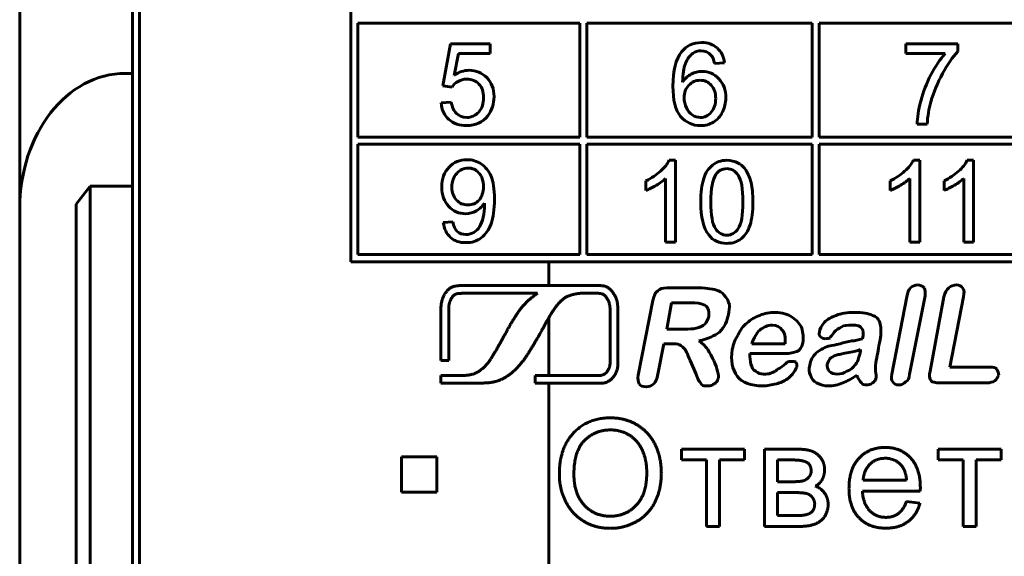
# Model space of a CAD drawing. Header units: millimetres. Extents: x -13 to 16, y -56 to 52.
# Tile 7 of 9: x -6.82 to 7.16, y 24.85 to 32.47. Entities that reach past the tile are written whole.
import ezdxf

# ---------------------------------------------------------------- set-up
doc = ezdxf.new("R2010")
doc.units = ezdxf.units.MM
doc.linetypes.add('K5LT_BASIC', pattern=[0])

msp = doc.modelspace()

# ---------------------------------------------------------------- linework, layer by layer
at = {"color": 150, "linetype": 'K5LT_BASIC', "lineweight": 60, "true_color": 0x0080ff}
for p, q in [((-5.216, 31.704), (-5.216, 36.584)), ((-6.816, 36.139), (-6.816, 29.784)), ((-5.116, 35.184), (-5.116, 12.784)), ((-2.116, 34.184), (-2.116, 29.03)), ((-2.016, 32.416), (-2.016, 30.798)), ((1.134, 32.416), (-2.016, 32.416)), ((1.134, 30.798), (1.134, 32.416)), ((4.434, 32.416), (1.234, 32.416)), ((1.234, 32.416), (1.234, 30.798)), ((4.434, 30.798), (4.434, 32.416)), ((4.534, 32.416), (4.534, 30.798)), ((7.734, 32.416), (4.534, 32.416)), ((-0.7, 32.121), (-0.809, 31.528)), ((-0.136, 32.121), (-0.7, 32.121)), ((-0.136, 31.986), (-0.136, 32.121)), ((5.765, 32.121), (5.765, 31.986)), ((6.5, 32.121), (5.765, 32.121)), ((6.5, 32.012), (6.5, 32.121)), ((-0.649, 31.674), (-0.588, 31.986)), ((-0.588, 31.986), (-0.136, 31.986)), ((5.765, 31.986), (6.32, 31.986)), ((3.05, 31.842), (3.188, 31.854)), ((-5.216, 31.704), (-5.316, 31.704)), ((-5.216, 31.704), (-5.216, 30.104)), ((-0.809, 31.528), (-0.678, 31.509)), ((-0.689, 31.296), (-0.835, 31.285)), ((5.924, 30.982), (6.066, 30.982)), ((-2.016, 30.798), (1.134, 30.798)), ((1.234, 30.798), (4.434, 30.798)), ((4.534, 30.798), (7.734, 30.798)), ((-2.016, 30.698), (-2.016, 29.13)), ((1.134, 30.698), (-2.016, 30.698)), ((1.134, 29.13), (1.134, 30.698)), ((1.234, 30.698), (1.234, 29.13)), ((4.434, 30.698), (1.234, 30.698)), ((4.434, 29.13), (4.434, 30.698)), ((7.734, 30.698), (4.534, 30.698)), ((4.534, 30.698), (4.534, 29.13)), ((2.494, 30.469), (2.404, 30.469)), ((2.494, 29.309), (2.494, 30.469)), ((5.961, 30.469), (5.871, 30.469)), ((5.961, 29.309), (5.961, 30.469)), ((6.726, 30.469), (6.636, 30.469)), ((6.726, 29.309), (6.726, 30.469)), ((2.354, 30.213), (2.354, 29.309)), ((5.821, 30.213), (5.821, 29.309)), ((6.586, 30.213), (6.586, 29.309)), ((-6.016, 29.848), (-5.816, 30.104)), ((-5.816, 30.104), (-5.216, 30.104)), ((-5.816, 9.884), (-5.816, 30.104)), ((-5.216, 12.784), (-5.216, 30.104)), ((2.075, 30.179), (2.075, 30.042)), ((5.542, 30.179), (5.542, 30.042)), ((6.307, 30.179), (6.307, 30.042)), ((-6.816, 29.784), (-6.816, 24.664)), ((-6.016, 29.848), (-6.016, 9.576)), ((-0.669, 29.598), (-0.802, 29.587)), ((2.354, 29.309), (2.494, 29.309)), ((5.821, 29.309), (5.961, 29.309)), ((6.586, 29.309), (6.726, 29.309)), ((-2.016, 29.13), (1.134, 29.13)), ((1.234, 29.13), (4.434, 29.13)), ((4.534, 29.13), (7.734, 29.13)), ((-2.116, 29.03), (11.084, 29.03)), ((0.698, 28.69), (0.698, 29.03)), ((1.095, 28.69), (-0.258, 28.69)), ((2.827, 28.657), (2.369, 28.657)), ((-0.368, 28.581), (0.537, 28.581)), ((5.776, 28.532), (5.567, 27.434)), ((5.817, 27.434), (6.04, 28.546)), ((6.304, 28.532), (6.109, 27.476)), ((6.387, 27.531), (6.582, 28.532)), ((2.174, 28.477), (1.966, 27.42)), ((2.438, 28.448), (2.369, 28.073)), ((2.702, 28.448), (2.438, 28.448)), ((0.698, 27.414), (0.698, 28.237)), ((-0.836, 28.229), (-0.836, 27.627)), ((-0.726, 27.627), (-0.726, 28.229)), ((1.565, 28.15), (1.565, 27.798)), ((1.675, 27.798), (1.675, 28.15)), ((2.369, 28.073), (2.619, 28.073)), ((2.243, 27.434), (2.327, 27.865)), ((2.327, 27.865), (2.424, 27.865)), ((3.578, 27.865), (4.051, 27.865)), ((3.551, 27.726), (4.051, 27.726)), ((5.122, 27.754), (5.122, 27.781)), ((-0.836, 27.627), (-0.726, 27.627)), ((2.702, 27.628), (2.786, 27.434)), ((-0.617, 27.414), (-0.836, 27.414)), ((-0.836, 27.414), (-0.836, 27.304)), ((1.158, 27.414), (0.501, 27.414)), ((0.501, 27.414), (0.501, 27.304)), ((6.958, 27.531), (6.387, 27.531)), ((-0.836, 27.304), (-0.507, 27.304)), ((0.501, 27.304), (1.158, 27.304)), ((0.698, -11.441), (0.698, 27.304)), ((6.249, 27.309), (6.916, 27.309)), ((3.473, 26.369), (2.578, 26.369)), ((2.578, 26.369), (2.578, 26.215)), ((3.473, 26.215), (3.473, 26.369)), ((4.187, 26.369), (3.758, 26.369)), ((3.758, 26.369), (3.758, 25.271)), ((7.116, 26.369), (6.222, 26.369)), ((6.222, 26.369), (6.222, 26.215)), ((7.116, 26.215), (7.116, 26.369)), ((-0.896, 26.259), (-1.396, 26.259)), ((-1.396, 26.259), (-1.396, 25.759)), ((-0.896, 25.759), (-0.896, 26.259)), ((2.578, 26.215), (2.933, 26.215)), ((2.933, 26.215), (2.933, 25.271)), ((3.118, 26.215), (3.473, 26.215)), ((3.118, 25.271), (3.118, 26.215)), ((3.944, 26.215), (3.944, 25.906)), ((4.148, 26.215), (3.944, 26.215)), ((6.222, 26.215), (6.576, 26.215)), ((6.576, 26.215), (6.576, 25.271)), ((6.761, 26.215), (7.116, 26.215)), ((6.761, 25.271), (6.761, 26.215)), ((3.944, 25.906), (4.142, 25.906)), ((5.158, 25.927), (5.775, 25.927)), ((-1.396, 25.759), (-0.896, 25.759)), ((4.17, 25.752), (3.944, 25.752)), ((3.944, 25.752), (3.944, 25.424)), ((5.147, 25.773), (5.969, 25.773)), ((5.964, 25.601), (5.772, 25.625)), ((3.944, 25.424), (4.19, 25.424)), ((2.933, 25.271), (3.118, 25.271)), ((3.758, 25.271), (4.254, 25.271)), ((6.576, 25.271), (6.761, 25.271))]:
    msp.add_line(p, q, dxfattribs=at)
msp.add_ellipse((-5.316, 29.784), major_axis=(0, -1.92), ratio=0.781286, start_param=3.141593, end_param=4.712389, dxfattribs=at)
for points, degree in [([(2.865, 32.141), (2.745, 32.141), (2.65, 32.097), (2.579, 32.008)], 3), ([(2.738, 31.987), (2.773, 32.012), (2.812, 32.025), (2.857, 32.025)], 3), ([(2.857, 32.025), (2.913, 32.025), (2.959, 32.004), (2.997, 31.964)], 3), ([(3.086, 32.064), (3.028, 32.115), (2.955, 32.141), (2.865, 32.141)], 3), ([(3.188, 31.854), (3.177, 31.943), (3.143, 32.014), (3.086, 32.064)], 3), ([(6.285, 31.7), (6.356, 31.83), (6.427, 31.933), (6.5, 32.012)], 3), ([(2.579, 32.008), (2.497, 31.907), (2.457, 31.745), (2.457, 31.522)], 3), ([(2.634, 31.845), (2.66, 31.907), (2.695, 31.954), (2.738, 31.987)], 3), ([(2.997, 31.964), (3.02, 31.939), (3.038, 31.898), (3.05, 31.842)], 3), ([(6.32, 31.986), (6.25, 31.904), (6.183, 31.803), (6.12, 31.684)], 3), ([(-0.435, 31.747), (-0.51, 31.747), (-0.581, 31.723), (-0.649, 31.674)], 3), ([(-0.185, 31.643), (-0.253, 31.712), (-0.336, 31.747), (-0.435, 31.747)], 3), ([(2.595, 31.578), (2.596, 31.693), (2.609, 31.782), (2.634, 31.845)], 3), ([(2.871, 31.731), (2.818, 31.731), (2.767, 31.719), (2.718, 31.693)], 3), ([(3.109, 31.627), (3.044, 31.696), (2.964, 31.731), (2.871, 31.731)], 3), ([(-0.593, 31.59), (-0.557, 31.611), (-0.517, 31.622), (-0.472, 31.622)], 3), ([(-0.472, 31.622), (-0.399, 31.622), (-0.34, 31.598), (-0.296, 31.551)], 3), ([(-0.082, 31.373), (-0.082, 31.483), (-0.117, 31.573), (-0.185, 31.643)], 3), ([(2.718, 31.693), (2.67, 31.668), (2.628, 31.63), (2.595, 31.578)], 3), ([(2.844, 31.605), (2.781, 31.605), (2.727, 31.582), (2.683, 31.536)], 3), ([(3.002, 31.536), (2.961, 31.582), (2.908, 31.605), (2.844, 31.605)], 3), ([(3.208, 31.357), (3.208, 31.467), (3.175, 31.557), (3.109, 31.627)], 3), ([(6.12, 31.684), (6.058, 31.564), (6.01, 31.44), (5.976, 31.311)], 3), ([(6.12, 31.299), (6.159, 31.436), (6.214, 31.57), (6.285, 31.7)], 3), ([(-0.678, 31.509), (-0.657, 31.542), (-0.629, 31.569), (-0.593, 31.59)], 3), ([(-0.296, 31.551), (-0.252, 31.505), (-0.23, 31.441), (-0.23, 31.36)], 3), ([(2.457, 31.522), (2.457, 31.323), (2.494, 31.179), (2.567, 31.093)], 3), ([(2.683, 31.536), (2.639, 31.49), (2.617, 31.43), (2.617, 31.356)], 3), ([(3.065, 31.348), (3.065, 31.428), (3.044, 31.49), (3.002, 31.536)], 3), ([(-0.23, 31.36), (-0.23, 31.275), (-0.253, 31.207), (-0.299, 31.155)], 3), ([(-0.172, 31.102), (-0.112, 31.178), (-0.082, 31.269), (-0.082, 31.373)], 3), ([(2.617, 31.356), (2.617, 31.307), (2.627, 31.26), (2.648, 31.215)], 3), ([(3.001, 31.151), (3.043, 31.199), (3.065, 31.265), (3.065, 31.348)], 3), ([(3.161, 31.155), (3.192, 31.217), (3.208, 31.284), (3.208, 31.357)], 3), ([(5.976, 31.311), (5.943, 31.182), (5.925, 31.072), (5.924, 30.982)], 3), ([(-0.835, 31.285), (-0.826, 31.187), (-0.788, 31.109), (-0.723, 31.051)], 3), ([(-0.614, 31.133), (-0.653, 31.169), (-0.678, 31.224), (-0.689, 31.296)], 3), ([(2.648, 31.215), (2.668, 31.171), (2.697, 31.137), (2.733, 31.113)], 3), ([(6.066, 30.982), (6.074, 31.097), (6.092, 31.203), (6.12, 31.299)], 3), ([(-0.723, 31.051), (-0.658, 30.992), (-0.573, 30.962), (-0.47, 30.962)], 3), ([(-0.47, 31.078), (-0.527, 31.078), (-0.574, 31.097), (-0.614, 31.133)], 3), ([(-0.299, 31.155), (-0.345, 31.104), (-0.402, 31.078), (-0.47, 31.078)], 3), ([(-0.47, 30.962), (-0.344, 30.962), (-0.245, 31.009), (-0.172, 31.102)], 3), ([(2.567, 31.093), (2.64, 31.006), (2.735, 30.962), (2.851, 30.962)], 3), ([(2.733, 31.113), (2.769, 31.09), (2.808, 31.078), (2.849, 31.078)], 3), ([(2.849, 31.078), (2.909, 31.078), (2.959, 31.102), (3.001, 31.151)], 3), ([(3.035, 31.012), (3.088, 31.045), (3.131, 31.093), (3.161, 31.155)], 3), ([(2.851, 30.962), (2.92, 30.962), (2.981, 30.979), (3.035, 31.012)], 3), ([(-0.466, 30.478), (-0.569, 30.478), (-0.654, 30.442), (-0.721, 30.371)], 3), ([(-0.264, 30.417), (-0.325, 30.458), (-0.393, 30.478), (-0.466, 30.478)], 3), ([(-0.721, 30.371), (-0.789, 30.3), (-0.823, 30.206), (-0.823, 30.088)], 3), ([(-0.45, 30.36), (-0.512, 30.36), (-0.566, 30.335), (-0.612, 30.284)], 3), ([(-0.296, 30.289), (-0.338, 30.336), (-0.389, 30.36), (-0.45, 30.36)], 3), ([(-0.125, 30.245), (-0.156, 30.32), (-0.203, 30.377), (-0.264, 30.417)], 3), ([(2.404, 30.469), (2.38, 30.419), (2.338, 30.367), (2.28, 30.314)], 3), ([(3.018, 30.401), (2.963, 30.357), (2.922, 30.292), (2.894, 30.209)], 3), ([(3.223, 30.469), (3.14, 30.469), (3.072, 30.446), (3.018, 30.401)], 3), ([(3.221, 30.351), (3.157, 30.351), (3.106, 30.323), (3.068, 30.268)], 3), ([(3.385, 30.257), (3.341, 30.32), (3.287, 30.351), (3.221, 30.351)], 3), ([(3.384, 30.431), (3.337, 30.456), (3.284, 30.469), (3.223, 30.469)], 3), ([(3.497, 30.323), (3.468, 30.37), (3.43, 30.406), (3.384, 30.431)], 3), ([(5.871, 30.469), (5.847, 30.419), (5.805, 30.367), (5.747, 30.314)], 3), ([(6.636, 30.469), (6.612, 30.419), (6.57, 30.367), (6.512, 30.314)], 3), ([(-0.612, 30.284), (-0.657, 30.232), (-0.68, 30.166), (-0.68, 30.084)], 3), ([(-0.233, 30.096), (-0.233, 30.177), (-0.254, 30.241), (-0.296, 30.289)], 3), ([(-0.077, 29.92), (-0.077, 30.062), (-0.093, 30.17), (-0.125, 30.245)], 3), ([(2.28, 30.314), (2.221, 30.261), (2.153, 30.216), (2.075, 30.179)], 3), ([(2.894, 30.209), (2.867, 30.125), (2.853, 30.015), (2.853, 29.879)], 3), ([(3.068, 30.268), (3.02, 30.198), (2.996, 30.068), (2.996, 29.879)], 3), ([(3.45, 29.879), (3.45, 30.069), (3.428, 30.195), (3.385, 30.257)], 3), ([(3.567, 30.152), (3.55, 30.219), (3.527, 30.276), (3.497, 30.323)], 3), ([(5.747, 30.314), (5.688, 30.261), (5.62, 30.216), (5.542, 30.179)], 3), ([(6.512, 30.314), (6.453, 30.261), (6.385, 30.216), (6.307, 30.179)], 3), ([(-0.823, 30.088), (-0.823, 29.975), (-0.79, 29.884), (-0.726, 29.815)], 3), ([(-0.68, 30.084), (-0.68, 30.011), (-0.659, 29.951), (-0.615, 29.905)], 3), ([(-0.295, 29.905), (-0.253, 29.951), (-0.233, 30.015), (-0.233, 30.096)], 3), ([(3.593, 29.879), (3.593, 29.993), (3.584, 30.084), (3.567, 30.152)], 3), ([(-0.124, 29.568), (-0.093, 29.655), (-0.077, 29.772), (-0.077, 29.92)], 3), ([(-0.726, 29.815), (-0.661, 29.745), (-0.581, 29.711), (-0.487, 29.711)], 3), ([(-0.615, 29.905), (-0.572, 29.859), (-0.518, 29.836), (-0.454, 29.836)], 3), ([(-0.454, 29.836), (-0.389, 29.836), (-0.336, 29.859), (-0.295, 29.905)], 3), ([(-0.331, 29.753), (-0.283, 29.781), (-0.245, 29.818), (-0.217, 29.863)], 3), ([(-0.216, 29.834), (-0.216, 29.775), (-0.223, 29.718), (-0.237, 29.661)], 3), ([(-0.217, 29.863), (-0.216, 29.85), (-0.216, 29.84), (-0.216, 29.834)], 3), ([(2.853, 29.879), (2.853, 29.662), (2.89, 29.506), (2.965, 29.409)], 3), ([(2.996, 29.879), (2.996, 29.689), (3.018, 29.562), (3.061, 29.5)], 3), ([(3.385, 29.5), (3.428, 29.563), (3.45, 29.689), (3.45, 29.879)], 3), ([(3.552, 29.551), (3.579, 29.634), (3.593, 29.744), (3.593, 29.879)], 3), ([(-0.487, 29.711), (-0.431, 29.711), (-0.379, 29.725), (-0.331, 29.753)], 3), ([(-0.237, 29.661), (-0.251, 29.604), (-0.268, 29.559), (-0.288, 29.526)], 3), ([(-0.802, 29.587), (-0.791, 29.496), (-0.757, 29.425), (-0.701, 29.375)], 3), ([(-0.604, 29.459), (-0.636, 29.488), (-0.658, 29.534), (-0.669, 29.598)], 3), ([(-0.288, 29.526), (-0.309, 29.492), (-0.335, 29.466), (-0.368, 29.446)], 3), ([(-0.265, 29.368), (-0.203, 29.414), (-0.156, 29.48), (-0.124, 29.568)], 3), ([(3.061, 29.5), (3.105, 29.437), (3.159, 29.406), (3.223, 29.406)], 3), ([(3.223, 29.406), (3.287, 29.406), (3.341, 29.438), (3.385, 29.5)], 3), ([(3.429, 29.358), (3.484, 29.403), (3.525, 29.467), (3.552, 29.551)], 3), ([(-0.701, 29.375), (-0.645, 29.325), (-0.572, 29.3), (-0.483, 29.3)], 3), ([(-0.481, 29.416), (-0.531, 29.416), (-0.572, 29.43), (-0.604, 29.459)], 3), ([(-0.483, 29.3), (-0.4, 29.3), (-0.327, 29.322), (-0.265, 29.368)], 3), ([(-0.368, 29.446), (-0.4, 29.426), (-0.438, 29.416), (-0.481, 29.416)], 3), ([(2.965, 29.409), (3.028, 29.329), (3.114, 29.29), (3.223, 29.29)], 3), ([(3.223, 29.29), (3.306, 29.29), (3.375, 29.313), (3.429, 29.358)], 3), ([(2.369, 28.657), (2.313, 28.657), (2.271, 28.644), (2.243, 28.615)], 3), ([(2.98, 28.644), (2.938, 28.657), (2.897, 28.657), (2.827, 28.657)], 3), ([(5.831, 28.657), (5.803, 28.63), (5.79, 28.588), (5.776, 28.532)], 3), ([(5.928, 28.699), (5.901, 28.699), (5.859, 28.685), (5.831, 28.657)], 3), ([(6.026, 28.657), (5.998, 28.685), (5.97, 28.699), (5.928, 28.699)], 3), ([(6.04, 28.546), (6.04, 28.588), (6.04, 28.63), (6.026, 28.657)], 3), ([(6.374, 28.657), (6.345, 28.63), (6.318, 28.588), (6.304, 28.532)], 3), ([(6.582, 28.532), (6.596, 28.588), (6.596, 28.63), (6.568, 28.657)], 3), ([(2.243, 28.615), (2.202, 28.588), (2.188, 28.546), (2.174, 28.477)], 3), ([(3.105, 28.615), (3.064, 28.63), (3.036, 28.644), (2.98, 28.644)], 3), ([(3.203, 28.532), (3.175, 28.574), (3.147, 28.602), (3.105, 28.615)], 3), ([(3.259, 28.421), (3.245, 28.463), (3.231, 28.504), (3.203, 28.532)], 3), ([(2.883, 28.421), (2.855, 28.435), (2.8, 28.448), (2.702, 28.448)], 3), ([(2.953, 28.365), (2.938, 28.393), (2.925, 28.407), (2.883, 28.421)], 3), ([(3.245, 28.282), (3.259, 28.323), (3.259, 28.379), (3.259, 28.421)], 3), ([(2.911, 28.143), (2.938, 28.171), (2.953, 28.212), (2.967, 28.254)], 3), ([(2.967, 28.254), (2.967, 28.296), (2.967, 28.338), (2.953, 28.365)], 3), ([(3.119, 28.031), (3.189, 28.101), (3.231, 28.185), (3.245, 28.282)], 3), ([(3.69, 28.268), (3.62, 28.24), (3.565, 28.212), (3.509, 28.157)], 3), ([(3.912, 28.31), (3.828, 28.31), (3.759, 28.296), (3.69, 28.268)], 3), ([(4.149, 28.24), (4.093, 28.282), (4.009, 28.31), (3.912, 28.31)], 3), ([(4.287, 28.087), (4.26, 28.143), (4.218, 28.198), (4.149, 28.24)], 3), ([(4.775, 28.268), (4.704, 28.24), (4.649, 28.212), (4.608, 28.171)], 3), ([(5.038, 28.31), (4.927, 28.31), (4.844, 28.296), (4.775, 28.268)], 3), ([(5.289, 28.268), (5.233, 28.296), (5.15, 28.31), (5.038, 28.31)], 3), ([(5.4, 28.143), (5.386, 28.212), (5.344, 28.254), (5.289, 28.268)], 3), ([(2.786, 28.087), (2.842, 28.101), (2.883, 28.115), (2.911, 28.143)], 3), ([(3.509, 28.157), (3.453, 28.115), (3.411, 28.06), (3.384, 27.99)], 3), ([(3.87, 28.129), (3.801, 28.129), (3.745, 28.101), (3.69, 28.06)], 3), ([(4.009, 28.06), (3.982, 28.101), (3.926, 28.129), (3.87, 28.129)], 3), ([(4.608, 28.171), (4.566, 28.115), (4.538, 28.073), (4.538, 28.031)], 3), ([(4.746, 28.031), (4.775, 28.06), (4.816, 28.087), (4.844, 28.101)], 3), ([(4.844, 28.101), (4.885, 28.129), (4.941, 28.129), (4.996, 28.129)], 3), ([(4.996, 28.129), (5.08, 28.129), (5.122, 28.115), (5.136, 28.087)], 3), ([(5.4, 27.92), (5.414, 28.018), (5.414, 28.087), (5.4, 28.143)], 3), ([(2.619, 28.073), (2.688, 28.073), (2.744, 28.073), (2.786, 28.087)], 3), ([(2.827, 27.906), (2.953, 27.935), (3.05, 27.976), (3.119, 28.031)], 3), ([(3.384, 27.99), (3.342, 27.935), (3.315, 27.865), (3.3, 27.781)], 3), ([(3.69, 28.06), (3.648, 28.018), (3.607, 27.948), (3.578, 27.865)], 3), ([(4.051, 27.865), (4.051, 27.962), (4.051, 28.018), (4.009, 28.06)], 3), ([(4.301, 27.879), (4.316, 27.948), (4.301, 28.018), (4.287, 28.087)], 3), ([(4.538, 28.031), (4.524, 28.004), (4.538, 27.976), (4.552, 27.962)], 3), ([(4.552, 27.962), (4.566, 27.948), (4.594, 27.935), (4.621, 27.935)], 3), ([(4.691, 27.948), (4.691, 27.962), (4.719, 27.99), (4.746, 28.031)], 3), ([(5.136, 28.087), (5.163, 28.06), (5.163, 28.004), (5.15, 27.935)], 3), ([(2.424, 27.865), (2.48, 27.865), (2.521, 27.865), (2.55, 27.851)], 3), ([(2.55, 27.851), (2.577, 27.837), (2.605, 27.809), (2.633, 27.781)], 3), ([(2.953, 27.781), (2.911, 27.837), (2.869, 27.879), (2.827, 27.906)], 3), ([(4.218, 27.754), (4.26, 27.768), (4.287, 27.809), (4.301, 27.879)], 3), ([(4.691, 27.837), (4.621, 27.823), (4.552, 27.781), (4.496, 27.739)], 3), ([(4.621, 27.935), (4.649, 27.935), (4.677, 27.948), (4.691, 27.948)], 3), ([(4.83, 27.865), (4.76, 27.851), (4.719, 27.837), (4.691, 27.837)], 3), ([(4.996, 27.906), (4.941, 27.893), (4.885, 27.879), (4.83, 27.865)], 3), ([(5.15, 27.935), (5.094, 27.92), (5.038, 27.906), (4.996, 27.906)], 3), ([(5.373, 27.768), (5.373, 27.809), (5.386, 27.865), (5.4, 27.92)], 3), ([(2.633, 27.781), (2.661, 27.739), (2.675, 27.684), (2.702, 27.628)], 3), ([(3.036, 27.628), (3.008, 27.684), (2.98, 27.739), (2.953, 27.781)], 3), ([(3.3, 27.781), (3.273, 27.628), (3.3, 27.503), (3.37, 27.406)], 3), ([(3.565, 27.573), (3.551, 27.614), (3.551, 27.67), (3.551, 27.726)], 3), ([(4.051, 27.726), (4.12, 27.726), (4.176, 27.739), (4.218, 27.754)], 3), ([(4.496, 27.739), (4.441, 27.684), (4.412, 27.628), (4.399, 27.559)], 3), ([(4.802, 27.712), (4.76, 27.698), (4.733, 27.684), (4.704, 27.67)], 3), ([(4.955, 27.739), (4.871, 27.726), (4.83, 27.712), (4.802, 27.712)], 3), ([(5.122, 27.781), (5.08, 27.768), (5.025, 27.754), (4.955, 27.739)], 3), ([(5.038, 27.559), (5.08, 27.601), (5.094, 27.656), (5.122, 27.754)], 3), ([(5.344, 27.628), (5.358, 27.684), (5.358, 27.726), (5.373, 27.768)], 3), ([(3.092, 27.476), (3.078, 27.517), (3.064, 27.573), (3.036, 27.628)], 3), ([(3.634, 27.476), (3.592, 27.489), (3.578, 27.531), (3.565, 27.573)], 3), ([(4.079, 27.601), (4.051, 27.573), (4.009, 27.545), (3.995, 27.531)], 3), ([(4.149, 27.614), (4.12, 27.614), (4.093, 27.614), (4.079, 27.601)], 3), ([(4.204, 27.601), (4.191, 27.614), (4.162, 27.614), (4.149, 27.614)], 3), ([(4.218, 27.531), (4.218, 27.559), (4.218, 27.587), (4.204, 27.601)], 3), ([(4.399, 27.559), (4.385, 27.503), (4.385, 27.462), (4.412, 27.42)], 3), ([(4.704, 27.67), (4.677, 27.643), (4.663, 27.614), (4.649, 27.573)], 3), ([(4.649, 27.573), (4.649, 27.545), (4.649, 27.503), (4.677, 27.476)], 3), ([(4.927, 27.476), (4.983, 27.489), (5.025, 27.531), (5.038, 27.559)], 3), ([(5.331, 27.476), (5.331, 27.531), (5.331, 27.587), (5.344, 27.628)], 3), ([(1.966, 27.42), (1.951, 27.364), (1.966, 27.322), (1.979, 27.295)], 3), ([(2.188, 27.295), (2.216, 27.322), (2.229, 27.364), (2.243, 27.434)], 3), ([(2.786, 27.434), (2.8, 27.392), (2.813, 27.364), (2.827, 27.336)], 3), ([(3.105, 27.378), (3.105, 27.392), (3.105, 27.42), (3.092, 27.476)], 3), ([(3.37, 27.406), (3.44, 27.309), (3.565, 27.267), (3.732, 27.267)], 3), ([(3.745, 27.434), (3.703, 27.434), (3.662, 27.447), (3.634, 27.476)], 3), ([(3.843, 27.447), (3.815, 27.434), (3.787, 27.434), (3.745, 27.434)], 3), ([(3.912, 27.476), (3.884, 27.462), (3.857, 27.447), (3.843, 27.447)], 3), ([(3.995, 27.531), (3.968, 27.517), (3.94, 27.503), (3.912, 27.476)], 3), ([(4.079, 27.364), (4.12, 27.392), (4.149, 27.42), (4.176, 27.462)], 3), ([(4.176, 27.462), (4.191, 27.489), (4.204, 27.517), (4.218, 27.531)], 3), ([(4.412, 27.42), (4.427, 27.364), (4.454, 27.336), (4.496, 27.309)], 3), ([(4.677, 27.476), (4.704, 27.447), (4.746, 27.434), (4.788, 27.434)], 3), ([(4.788, 27.434), (4.844, 27.434), (4.885, 27.447), (4.927, 27.476)], 3), ([(4.871, 27.309), (4.927, 27.336), (4.996, 27.364), (5.066, 27.42)], 3), ([(5.066, 27.42), (5.094, 27.364), (5.108, 27.336), (5.136, 27.309)], 3), ([(5.344, 27.378), (5.344, 27.392), (5.344, 27.434), (5.331, 27.476)], 3), ([(5.567, 27.434), (5.553, 27.378), (5.553, 27.351), (5.581, 27.322)], 3), ([(5.761, 27.322), (5.79, 27.336), (5.817, 27.378), (5.817, 27.434)], 3), ([(6.109, 27.476), (6.095, 27.42), (6.095, 27.364), (6.123, 27.336)], 3), ([(7.055, 27.503), (7.041, 27.531), (6.999, 27.531), (6.958, 27.531)], 3), ([(7.027, 27.336), (7.055, 27.364), (7.069, 27.392), (7.083, 27.42)], 3), ([(7.083, 27.42), (7.083, 27.447), (7.069, 27.476), (7.055, 27.503)], 3), ([(2.827, 27.336), (2.842, 27.322), (2.855, 27.295), (2.869, 27.281)], 3), ([(2.869, 27.281), (2.883, 27.267), (2.911, 27.267), (2.938, 27.267)], 3), ([(2.938, 27.267), (2.967, 27.267), (2.994, 27.267), (3.022, 27.281)], 3), ([(3.022, 27.281), (3.036, 27.295), (3.064, 27.309), (3.078, 27.322)], 3), ([(3.078, 27.322), (3.092, 27.336), (3.092, 27.351), (3.105, 27.378)], 3), ([(3.732, 27.267), (3.801, 27.267), (3.857, 27.281), (3.926, 27.295)], 3), ([(3.926, 27.295), (3.982, 27.309), (4.037, 27.336), (4.079, 27.364)], 3), ([(4.496, 27.309), (4.552, 27.281), (4.608, 27.267), (4.663, 27.267)], 3), ([(4.663, 27.267), (4.733, 27.267), (4.802, 27.281), (4.871, 27.309)], 3), ([(5.136, 27.309), (5.15, 27.281), (5.177, 27.281), (5.205, 27.281)], 3), ([(5.205, 27.281), (5.233, 27.281), (5.261, 27.281), (5.289, 27.309)], 3), ([(5.289, 27.309), (5.317, 27.322), (5.331, 27.351), (5.344, 27.378)], 3), ([(6.123, 27.336), (6.137, 27.322), (6.179, 27.309), (6.249, 27.309)], 3), ([(6.916, 27.309), (6.958, 27.309), (6.999, 27.322), (7.027, 27.336)], 3), ([(1.57, 26.813), (1.25, 26.813), (1.048, 26.6)], 2), ([(1.948, 26.713), (1.78, 26.813), (1.57, 26.813)], 2), ([(2.204, 26.433), (2.116, 26.613), (1.948, 26.713)], 2), ([(1.048, 26.6), (0.845, 26.386), (0.845, 26.009)], 2), ([(1.571, 26.641), (1.358, 26.641), (1.205, 26.495)], 2), ([(1.841, 26.565), (1.721, 26.641), (1.571, 26.641)], 2), ([(2.024, 26.351), (1.961, 26.489), (1.841, 26.565)], 2), ([(1.205, 26.495), (1.052, 26.348), (1.052, 26.006)], 2), ([(2.293, 26.026), (2.293, 26.254), (2.204, 26.433)], 2), ([(2.086, 26.028), (2.086, 26.213), (2.024, 26.351)], 2), ([(4.423, 26.342), (4.346, 26.369), (4.187, 26.369)], 2), ([(4.555, 26.245), (4.5, 26.316), (4.423, 26.342)], 2), ([(5.47, 26.393), (5.243, 26.393), (5.1, 26.24)], 2), ([(5.831, 26.243), (5.691, 26.393), (5.47, 26.393)], 2), ([(4.358, 26.181), (4.297, 26.215), (4.148, 26.215)], 2), ([(4.42, 26.06), (4.42, 26.147), (4.358, 26.181)], 2), ([(4.61, 26.077), (4.61, 26.175), (4.555, 26.245)], 2), ([(5.1, 26.24), (4.957, 26.087), (4.957, 25.81)], 2), ([(5.255, 26.154), (5.167, 26.069), (5.158, 25.927)], 2), ([(5.97, 25.823), (5.97, 26.094), (5.831, 26.243)], 2), ([(0.845, 26.009), (0.845, 25.809), (0.932, 25.63)], 2), ([(1.052, 26.006), (1.052, 25.732), (1.199, 25.574)], 2), ([(1.94, 25.576), (2.086, 25.735), (2.086, 26.028)], 2), ([(2.2, 25.614), (2.293, 25.796), (2.293, 26.026)], 2), ([(4.385, 25.969), (4.42, 26.007), (4.42, 26.06)], 2), ([(4.578, 25.939), (4.61, 25.998), (4.61, 26.077)], 2), ([(5.775, 25.927), (5.762, 26.064), (5.704, 26.133)], 2), ([(4.142, 25.906), (4.261, 25.906), (4.305, 25.918)], 2), ([(4.305, 25.918), (4.35, 25.931), (4.385, 25.969)], 2), ([(4.481, 25.841), (4.546, 25.881), (4.578, 25.939)], 2), ([(4.347, 25.74), (4.291, 25.752), (4.17, 25.752)], 2), ([(4.436, 25.684), (4.402, 25.729), (4.347, 25.74)], 2), ([(4.61, 25.745), (4.559, 25.816), (4.481, 25.841)], 2), ([(4.661, 25.577), (4.661, 25.674), (4.61, 25.745)], 2), ([(4.957, 25.81), (4.957, 25.543), (5.098, 25.395)], 2), ([(5.25, 25.497), (5.158, 25.593), (5.147, 25.773)], 2), ([(5.969, 25.773), (5.97, 25.806), (5.97, 25.823)], 2), ([(0.932, 25.63), (1.019, 25.451), (1.187, 25.348)], 2), ([(1.936, 25.338), (2.107, 25.431), (2.2, 25.614)], 2), ([(4.408, 25.461), (4.467, 25.497), (4.47, 25.587)], 2), ([(4.47, 25.587), (4.47, 25.639), (4.436, 25.684)], 2), ([(5.772, 25.625), (5.73, 25.508), (5.657, 25.454)], 2), ([(5.795, 25.34), (5.919, 25.433), (5.964, 25.601)], 2), ([(1.199, 25.574), (1.346, 25.416), (1.568, 25.416)], 2), ([(1.568, 25.416), (1.794, 25.416), (1.94, 25.576)], 2), ([(4.19, 25.424), (4.349, 25.424), (4.408, 25.461)], 2), ([(4.549, 25.346), (4.65, 25.421), (4.661, 25.577)], 2), ([(5.481, 25.4), (5.343, 25.4), (5.25, 25.497)], 2), ([(5.657, 25.454), (5.584, 25.4), (5.481, 25.4)], 2), ([(1.187, 25.348), (1.355, 25.244), (1.569, 25.244)], 2), ([(1.569, 25.244), (1.766, 25.244), (1.936, 25.338)], 2), ([(4.254, 25.271), (4.447, 25.271), (4.549, 25.346)], 2), ([(5.098, 25.395), (5.24, 25.247), (5.481, 25.247)], 2), ([(5.481, 25.247), (5.672, 25.247), (5.795, 25.34)], 2)]:
    msp.add_open_spline(points, degree=degree, dxfattribs=at)
for points, degree, knots in [([(2.075, 30.042), (2.118, 30.058), (2.168, 30.083), (2.277, 30.148), (2.321, 30.18), (2.354, 30.213)], 3, [0, 0, 0, 0, 1.5, 1.5, 3, 3, 3, 3]), ([(5.542, 30.042), (5.585, 30.058), (5.634, 30.082), (5.743, 30.147), (5.788, 30.18), (5.821, 30.213)], 3, [0, 0, 0, 0, 1.5, 1.5, 3, 3, 3, 3]), ([(6.307, 30.042), (6.35, 30.058), (6.399, 30.082), (6.508, 30.147), (6.553, 30.18), (6.586, 30.213)], 3, [0, 0, 0, 0, 1.5, 1.5, 3, 3, 3, 3]), ([(-0.258, 28.69), (-0.287, 28.69), (-0.323, 28.69), (-0.372, 28.69), (-0.407, 28.69), (-0.442, 28.69), (-0.473, 28.69), (-0.496, 28.69), (-0.52, 28.69), (-0.545, 28.69), (-0.568, 28.69), (-0.596, 28.689), (-0.626, 28.686), (-0.656, 28.679), (-0.679, 28.67), (-0.699, 28.659), (-0.715, 28.648), (-0.727, 28.637), (-0.74, 28.625), (-0.751, 28.612), (-0.762, 28.598), (-0.77, 28.587), (-0.779, 28.574), (-0.788, 28.56), (-0.795, 28.547), (-0.802, 28.533), (-0.809, 28.518), (-0.816, 28.5), (-0.821, 28.482), (-0.827, 28.46), (-0.831, 28.439), (-0.833, 28.418), (-0.835, 28.397), (-0.836, 28.375), (-0.836, 28.354), (-0.836, 28.34), (-0.836, 28.327), (-0.836, 28.312), (-0.836, 28.294), (-0.836, 28.267), (-0.836, 28.245), (-0.836, 28.229)], 3, [0, 0, 0, 0, 3.827882, 4.862264, 6.501597, 8.59754, 9.56096, 10.52438, 11.674138, 12.823897, 13.788973, 14.75405, 16.50243, 17.758206, 18.843236, 19.722999, 20.534699, 21.236041, 21.625211, 22.586047, 23.066464, 23.546882, 24.079406, 24.745515, 25.411623, 25.648173, 26.425039, 27.201905, 27.885822, 28.569739, 29.937573, 30.62149, 31.305408, 32.651967, 33.561022, 34.106496, 34.520136, 35.347416, 36.106289, 36.898114, 39, 39, 39, 39]), ([(1.675, 28.15), (1.675, 28.167), (1.675, 28.189), (1.675, 28.216), (1.675, 28.227), (1.675, 28.236), (1.675, 28.245), (1.675, 28.254), (1.675, 28.264), (1.675, 28.274), (1.675, 28.284), (1.675, 28.296), (1.675, 28.31), (1.675, 28.328), (1.675, 28.348), (1.675, 28.369), (1.674, 28.39), (1.673, 28.41), (1.671, 28.43), (1.667, 28.457), (1.661, 28.482), (1.653, 28.507), (1.647, 28.523), (1.639, 28.54), (1.627, 28.561), (1.616, 28.578), (1.6, 28.601), (1.586, 28.618), (1.57, 28.635), (1.556, 28.647), (1.54, 28.659), (1.524, 28.669), (1.509, 28.676), (1.494, 28.681), (1.48, 28.685), (1.468, 28.687), (1.457, 28.688), (1.441, 28.69), (1.417, 28.691), (1.392, 28.69), (1.375, 28.69), (1.367, 28.69), (1.36, 28.69), (1.347, 28.69), (1.328, 28.69), (1.308, 28.69), (1.288, 28.69), (1.27, 28.69), (1.252, 28.69), (1.234, 28.69), (1.216, 28.69), (1.199, 28.69), (1.158, 28.69), (1.124, 28.69), (1.095, 28.69)], 3, [0, 0, 0, 0, 2.762797, 3.61476, 4.378465, 4.623702, 5.114178, 5.813204, 6.110831, 6.706085, 7.371249, 7.844571, 8.650033, 9.690274, 10.80022, 11.910166, 12.895284, 13.942816, 14.990347, 15.796179, 17.791795, 18.574903, 19.358012, 20.141121, 20.924229, 22.490447, 22.771182, 24.547018, 25.301316, 26.055614, 27.231513, 28.164592, 29.097671, 30.03075, 30.961164, 31.735442, 32.143264, 32.958908, 34.590197, 36.374332, 36.979838, 37.212028, 37.504563, 38.089634, 39.247652, 40.598633, 41.452619, 42.548272, 43.394544, 44.519336, 45.380364, 46.435753, 47.303017, 52, 52, 52, 52]), ([(6.568, 28.657), (6.554, 28.685), (6.526, 28.699), (6.443, 28.699), (6.401, 28.685), (6.374, 28.657)], 3, [0, 0, 0, 0, 1.5, 1.5, 3, 3, 3, 3]), ([(-0.726, 28.229), (-0.726, 28.241), (-0.726, 28.254), (-0.726, 28.272), (-0.726, 28.285), (-0.726, 28.302), (-0.726, 28.321), (-0.726, 28.344), (-0.726, 28.367), (-0.724, 28.39), (-0.722, 28.407), (-0.719, 28.424), (-0.716, 28.44), (-0.712, 28.453), (-0.709, 28.463), (-0.706, 28.47), (-0.703, 28.477), (-0.699, 28.486), (-0.696, 28.494), (-0.691, 28.504), (-0.686, 28.513), (-0.679, 28.523), (-0.673, 28.532), (-0.665, 28.542), (-0.655, 28.551), (-0.645, 28.559), (-0.636, 28.565), (-0.626, 28.569), (-0.618, 28.572), (-0.61, 28.575), (-0.601, 28.577), (-0.589, 28.578), (-0.575, 28.58), (-0.558, 28.58), (-0.535, 28.581), (-0.509, 28.581), (-0.479, 28.581), (-0.451, 28.581), (-0.423, 28.581), (-0.396, 28.581), (-0.377, 28.581), (-0.368, 28.581)], 3, [0, 0, 0, 0, 2.225148, 2.519797, 3.323502, 4.716504, 5.814858, 6.913212, 9.16258, 10.220722, 11.278863, 12.27749, 13.276118, 14.094493, 14.503681, 14.912869, 15.31783, 15.722792, 16.532715, 16.703576, 17.408918, 18.114261, 18.70103, 19.287798, 20.232817, 21.006309, 21.697003, 22.387696, 23.07839, 23.317392, 24.128866, 24.940341, 25.571257, 26.83309, 28.167826, 30.090505, 31.702304, 33.879884, 35.396312, 37.198156, 39, 39, 39, 39]), ([(0.537, 28.581), (0.524, 28.572), (0.508, 28.561), (0.491, 28.549), (0.486, 28.546), (0.484, 28.544), (0.48, 28.541), (0.472, 28.536), (0.459, 28.525), (0.446, 28.514), (0.433, 28.503), (0.42, 28.492), (0.406, 28.481), (0.39, 28.467), (0.378, 28.455), (0.367, 28.442), (0.358, 28.432), (0.349, 28.422), (0.34, 28.414), (0.332, 28.406), (0.323, 28.396), (0.315, 28.386), (0.307, 28.375), (0.301, 28.367), (0.294, 28.358), (0.285, 28.346), (0.272, 28.33), (0.254, 28.304), (0.238, 28.279), (0.225, 28.258), (0.217, 28.247), (0.21, 28.236), (0.203, 28.226), (0.196, 28.215), (0.188, 28.203), (0.181, 28.19), (0.174, 28.177), (0.168, 28.167), (0.162, 28.158), (0.157, 28.15), (0.151, 28.14), (0.146, 28.131), (0.143, 28.125), (0.141, 28.121), (0.137, 28.113), (0.131, 28.103), (0.125, 28.094), (0.12, 28.086), (0.115, 28.078), (0.107, 28.064), (0.098, 28.046), (0.087, 28.024), (0.076, 28.004), (0.065, 27.986), (0.058, 27.973), (0.052, 27.96), (0.044, 27.945), (0.035, 27.927), (0.024, 27.91), (0.015, 27.893), (0.006, 27.878), (-0.001, 27.865), (-0.008, 27.852), (-0.017, 27.836), (-0.026, 27.818), (-0.037, 27.799), (-0.05, 27.776), (-0.064, 27.755), (-0.075, 27.738), (-0.083, 27.726), (-0.09, 27.713), (-0.096, 27.702), (-0.103, 27.69), (-0.109, 27.68), (-0.115, 27.669), (-0.122, 27.658), (-0.13, 27.648), (-0.138, 27.636), (-0.145, 27.624), (-0.155, 27.61), (-0.167, 27.594), (-0.181, 27.577), (-0.197, 27.56), (-0.211, 27.544), (-0.226, 27.528), (-0.241, 27.515), (-0.254, 27.506), (-0.262, 27.5), (-0.268, 27.495), (-0.275, 27.49), (-0.282, 27.485), (-0.29, 27.479), (-0.3, 27.472), (-0.309, 27.467), (-0.318, 27.462), (-0.327, 27.457), (-0.335, 27.454), (-0.342, 27.45), (-0.348, 27.447), (-0.355, 27.444), (-0.365, 27.439), (-0.376, 27.435), (-0.391, 27.431), (-0.403, 27.429), (-0.41, 27.427), (-0.412, 27.426), (-0.414, 27.426), (-0.416, 27.426), (-0.421, 27.424), (-0.431, 27.422), (-0.445, 27.42), (-0.462, 27.419), (-0.478, 27.417), (-0.496, 27.415), (-0.517, 27.414), (-0.543, 27.414), (-0.576, 27.414), (-0.601, 27.414), (-0.617, 27.414)], 3, [0, 0, 0, 0, 3.259119, 3.944189, 4.192816, 4.33002, 4.604427, 5.153241, 6.167865, 8.062459, 8.655341, 9.585676, 11.305928, 12.292946, 13.802234, 14.842401, 15.620601, 16.597267, 17.441009, 18.083351, 18.725692, 20.15363, 20.759552, 21.308174, 22.139307, 23.233025, 24.349783, 26.17726, 29.493158, 30.384409, 31.123385, 32.176893, 32.989189, 33.706908, 34.815865, 35.884229, 36.651085, 37.727017, 38.289028, 38.792765, 39.583548, 40.59888, 40.781896, 41.03545, 41.526736, 42.497755, 43.345996, 43.750618, 44.338613, 45.335194, 46.940781, 48.266571, 50.28278, 51.645057, 52.439622, 53.234188, 54.496313, 55.957372, 57.231302, 58.455619, 59.931896, 60.662583, 61.443656, 63.005803, 64.250925, 65.494681, 67.39708, 69.661027, 70.480362, 71.515922, 72.451363, 73.386803, 74.158096, 75.060046, 75.866766, 76.673486, 77.599595, 78.539428, 79.451161, 80.422706, 81.94944, 83.476173, 85.002907, 86.52964, 87.7389, 89.346206, 90.561345, 90.913781, 91.399734, 92.039841, 92.54816, 93.313079, 94.077999, 94.799389, 95.52078, 96.177576, 96.742919, 97.258727, 97.702292, 98.215902, 98.729512, 99.906637, 100.582856, 101.935292, 102.188621, 102.225965, 102.300654, 102.450033, 102.74879, 103.324482, 104.454044, 105.665698, 106.699674, 107.636765, 109.444307, 110.946983, 112.838376, 116, 116, 116, 116]), ([(-0.507, 27.304), (-0.493, 27.304), (-0.467, 27.304), (-0.435, 27.304), (-0.412, 27.304), (-0.39, 27.304), (-0.363, 27.304), (-0.335, 27.305), (-0.307, 27.306), (-0.285, 27.306), (-0.266, 27.306), (-0.243, 27.307), (-0.216, 27.308), (-0.194, 27.309), (-0.183, 27.31), (-0.182, 27.31), (-0.18, 27.31), (-0.176, 27.31), (-0.168, 27.311), (-0.154, 27.312), (-0.135, 27.314), (-0.114, 27.317), (-0.092, 27.321), (-0.058, 27.329), (-0.025, 27.339), (0.004, 27.351), (0.02, 27.358), (0.035, 27.364), (0.049, 27.371), (0.066, 27.38), (0.086, 27.393), (0.108, 27.406), (0.129, 27.42), (0.149, 27.434), (0.168, 27.449), (0.187, 27.466), (0.204, 27.482), (0.219, 27.497), (0.23, 27.508), (0.241, 27.518), (0.255, 27.532), (0.276, 27.555), (0.295, 27.579), (0.31, 27.598), (0.32, 27.609), (0.333, 27.626), (0.345, 27.642), (0.355, 27.657), (0.361, 27.666), (0.369, 27.678), (0.377, 27.689), (0.387, 27.703), (0.398, 27.72), (0.414, 27.743), (0.427, 27.767), (0.439, 27.788), (0.449, 27.804), (0.459, 27.818), (0.468, 27.833), (0.478, 27.848), (0.488, 27.865), (0.498, 27.882), (0.508, 27.899), (0.516, 27.915), (0.524, 27.929), (0.534, 27.946), (0.545, 27.965), (0.558, 27.986), (0.571, 28.008), (0.582, 28.029), (0.592, 28.047), (0.599, 28.06), (0.608, 28.076), (0.618, 28.095), (0.629, 28.115), (0.64, 28.134), (0.65, 28.153), (0.66, 28.17), (0.67, 28.189), (0.681, 28.207), (0.691, 28.225), (0.701, 28.243), (0.713, 28.265), (0.722, 28.28), (0.731, 28.294), (0.735, 28.301), (0.739, 28.308), (0.741, 28.311), (0.744, 28.315), (0.749, 28.324), (0.759, 28.339), (0.776, 28.363), (0.798, 28.392), (0.815, 28.414), (0.828, 28.43), (0.837, 28.441), (0.85, 28.455), (0.864, 28.47), (0.88, 28.483), (0.893, 28.493), (0.903, 28.501), (0.911, 28.507), (0.923, 28.516), (0.937, 28.525), (0.952, 28.532), (0.963, 28.537), (0.97, 28.541), (0.979, 28.545), (0.992, 28.55), (1.005, 28.554), (1.018, 28.558), (1.025, 28.56), (1.033, 28.562), (1.044, 28.565), (1.059, 28.568), (1.075, 28.571), (1.09, 28.574), (1.105, 28.576), (1.119, 28.579), (1.136, 28.581), (1.152, 28.581), (1.168, 28.581), (1.184, 28.581), (1.199, 28.581), (1.216, 28.581), (1.232, 28.581), (1.253, 28.581), (1.277, 28.581), (1.3, 28.581), (1.322, 28.581), (1.339, 28.581), (1.352, 28.581), (1.364, 28.581), (1.376, 28.581), (1.39, 28.581), (1.407, 28.581), (1.425, 28.579), (1.441, 28.576), (1.454, 28.572), (1.466, 28.567), (1.476, 28.561), (1.486, 28.553), (1.495, 28.544), (1.504, 28.534), (1.512, 28.523), (1.521, 28.51), (1.531, 28.493), (1.542, 28.47), (1.551, 28.447), (1.556, 28.427), (1.56, 28.41), (1.563, 28.391), (1.565, 28.369), (1.565, 28.339), (1.565, 28.297), (1.565, 28.247), (1.565, 28.197), (1.565, 28.166), (1.565, 28.15)], 3, [0, 0, 0, 0, 2.313877, 3.9195, 4.980977, 5.913211, 7.386175, 9.122684, 10.32656, 11.667691, 12.539936, 13.399372, 15.118245, 16.793852, 16.817492, 16.864774, 16.959336, 17.148461, 17.47943, 18.141367, 19.323399, 20.410868, 21.498337, 22.822212, 25.848212, 26.804808, 27.761405, 28.507911, 29.254417, 30.338827, 31.423237, 32.973898, 34.225662, 35.477426, 36.704479, 37.931531, 39.443119, 40.432322, 41.205954, 41.866724, 42.685885, 44.286918, 46.752806, 47.382208, 48.054487, 49.02942, 50.683904, 51.284577, 51.805008, 52.396019, 53.402881, 54.03693, 54.965247, 56.601086, 58.375443, 59.261347, 60.307528, 61.260906, 61.969468, 63.023062, 64.034017, 65.044972, 66.094934, 67.144896, 67.783788, 68.597234, 70.224125, 71.1952, 72.386556, 74.261406, 74.937292, 75.489158, 76.553168, 77.834599, 78.850637, 80.144434, 81.161015, 82.185977, 83.264745, 84.41276, 85.443502, 86.577432, 87.622294, 89.193469, 89.394159, 90.195229, 90.454281, 90.589207, 90.818352, 91.265637, 92.076993, 93.715529, 95.704252, 97.810778, 98.00291, 98.977169, 99.951427, 101.035759, 102.120091, 103.095854, 103.567257, 104.107556, 104.699769, 105.855448, 106.83894, 107.227556, 107.653891, 108.095827, 108.735005, 109.842091, 110.305382, 110.688249, 111.044542, 111.585355, 112.53449, 113.380828, 114.0897, 114.915642, 115.729815, 116.369898, 117.645513, 118.147556, 118.866307, 120.027323, 120.495356, 121.452204, 122.561257, 123.751468, 125.167556, 126.152111, 127.126927, 127.875376, 128.258795, 128.974831, 129.690866, 130.292104, 131.532253, 132.3574, 133.168397, 133.899924, 134.603446, 135.263424, 135.908189, 136.54546, 137.167747, 137.692036, 138.569869, 139.688634, 140.8074, 141.782539, 142.48265, 143.399915, 144.640361, 145.880807, 148.172951, 151.124867, 153.562434, 156, 156, 156, 156]), ([(1.158, 27.304), (1.181, 27.304), (1.206, 27.304), (1.233, 27.304), (1.241, 27.304), (1.254, 27.304), (1.269, 27.304), (1.286, 27.304), (1.303, 27.304), (1.321, 27.304), (1.34, 27.304), (1.359, 27.304), (1.379, 27.305), (1.396, 27.304), (1.413, 27.304), (1.435, 27.305), (1.453, 27.305), (1.474, 27.308), (1.493, 27.311), (1.51, 27.317), (1.519, 27.32), (1.521, 27.321), (1.524, 27.322), (1.529, 27.325), (1.538, 27.33), (1.552, 27.338), (1.565, 27.348), (1.575, 27.356), (1.583, 27.364), (1.591, 27.371), (1.599, 27.38), (1.607, 27.389), (1.615, 27.399), (1.623, 27.41), (1.631, 27.421), (1.643, 27.44), (1.654, 27.462), (1.663, 27.486), (1.669, 27.508), (1.672, 27.529), (1.674, 27.547), (1.675, 27.565), (1.675, 27.583), (1.675, 27.599), (1.675, 27.609), (1.675, 27.619), (1.675, 27.634), (1.675, 27.653), (1.675, 27.675), (1.675, 27.698), (1.675, 27.74), (1.675, 27.773), (1.675, 27.798)], 3, [0, 0, 0, 0, 4.103502, 4.317716, 4.746145, 5.603001, 6.592719, 7.312219, 8.557482, 9.527161, 10.492688, 11.925688, 12.862584, 13.935563, 14.913248, 15.890932, 17.715338, 18.022929, 19.639544, 20.973138, 21.10221, 21.212309, 21.337292, 21.587258, 22.08719, 23.087055, 23.985786, 24.395689, 24.982581, 25.569473, 25.842941, 26.566567, 27.290193, 27.52877, 28.371685, 29.2146, 30.656867, 31.917465, 33.138955, 34.360445, 35.486889, 36.195393, 37.612401, 38.549067, 38.943916, 39.438733, 40.349926, 41.571495, 42.69214, 44.199857, 45.610037, 50, 50, 50, 50]), ([(1.565, 27.798), (1.565, 27.783), (1.565, 27.764), (1.565, 27.74), (1.565, 27.724), (1.565, 27.707), (1.566, 27.69), (1.566, 27.671), (1.565, 27.649), (1.565, 27.626), (1.565, 27.607), (1.565, 27.592), (1.564, 27.574), (1.562, 27.554), (1.557, 27.534), (1.552, 27.52), (1.547, 27.508), (1.542, 27.498), (1.536, 27.487), (1.53, 27.479), (1.526, 27.472), (1.518, 27.463), (1.512, 27.456), (1.506, 27.45), (1.503, 27.447), (1.5, 27.444), (1.493, 27.439), (1.484, 27.432), (1.472, 27.426), (1.46, 27.421), (1.448, 27.418), (1.437, 27.416), (1.422, 27.415), (1.405, 27.414), (1.385, 27.414), (1.363, 27.414), (1.336, 27.414), (1.31, 27.414), (1.287, 27.414), (1.268, 27.414), (1.252, 27.414), (1.235, 27.414), (1.204, 27.414), (1.178, 27.414), (1.158, 27.414)], 3, [0, 0, 0, 0, 2.670574, 3.435449, 4.307736, 5.591185, 6.354288, 7.41784, 9.006335, 10.334287, 11.439318, 12.54435, 13.053884, 14.668449, 16.031785, 16.580189, 17.128594, 18.023683, 18.385099, 18.964271, 19.543444, 19.660026, 20.811222, 20.900197, 21.060289, 21.380471, 21.629863, 22.458018, 23.202972, 23.946023, 24.689075, 25.432126, 26.045417, 27.271999, 28.477551, 29.596857, 31.064727, 33.265596, 34.316221, 35.304916, 36.554651, 37.284042, 38.332385, 42, 42, 42, 42]), ([(1.979, 27.295), (1.993, 27.267), (2.035, 27.253), (2.118, 27.253), (2.146, 27.267), (2.188, 27.295)], 3, [0, 0, 0, 0, 1.5, 1.5, 3, 3, 3, 3]), ([(5.581, 27.322), (5.595, 27.295), (5.623, 27.281), (5.706, 27.281), (5.734, 27.295), (5.761, 27.322)], 3, [0, 0, 0, 0, 1.5, 1.5, 3, 3, 3, 3]), ([(5.704, 26.133), (5.614, 26.239), (5.343, 26.239), (5.255, 26.154)], 2, [0, 0, 0, 1.049825, 2, 2, 2])]:
    msp.add_open_spline(points, degree=degree, knots=knots, dxfattribs=at)

doc.saveas('drawing.dxf')
